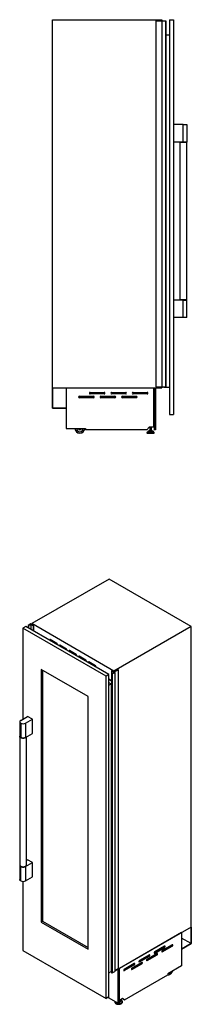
# Model space of a CAD drawing. Header units: millimetres. Extents: x 65 to 321, y 24 to 276.
# Tile 2 of 2: x 277 to 321, y 24 to 276. Entities that reach past the tile are written whole.
import ezdxf

# ---------------------------------------------------------------- set-up
doc = ezdxf.new("R2010")
doc.units = ezdxf.units.MM

msp = doc.modelspace()

# ---------------------------------------------------------------- linework, layer by layer
at = {"color": 7, "linetype": 'Continuous', "lineweight": 25}
for p, q in [((285.35, 181.69), (285.35, 276.04)), ((285.35, 276.04), (313.35, 276.04)), ((311.85, 275.79), (311.85, 181.94)), ((311.85, 275.79), (313.32, 275.79)), ((313.32, 275.79), (313.32, 181.94)), ((313.32, 275.79), (313.37, 275.79)), ((313.35, 276.04), (313.35, 275.79)), ((313.37, 275.79), (313.37, 181.94)), ((313.37, 275.79), (314.36, 275.79)), ((314.36, 275.79), (314.36, 181.94)), ((314.36, 275.79), (314.37, 275.79)), ((314.37, 275.79), (314.37, 181.94)), ((314.37, 275.79), (314.38, 275.79)), ((314.38, 275.79), (314.38, 181.94)), ((314.38, 275.79), (314.39, 275.79)), ((314.39, 181.94), (314.39, 275.79)), ((315.35, 276.04), (315.35, 174.84)), ((315.35, 276.04), (316.35, 276.04)), ((316.35, 276.04), (316.35, 174.84)), ((315.35, 272.04), (314.39, 272.04)), ((318.85, 249.19), (316.35, 249.19)), ((318.85, 244.69), (318.85, 249.19)), ((318.85, 249.19), (319.72, 249.19)), ((319.72, 249.19), (319.72, 244.69)), ((318.85, 244.69), (316.35, 244.69)), ((317.97, 244.69), (317.97, 244.59)), ((317.97, 244.59), (317.97, 204.29)), ((319.72, 244.59), (317.97, 244.59)), ((319.72, 244.69), (318.85, 244.69)), ((319.72, 244.59), (319.72, 244.69)), ((319.72, 204.29), (319.72, 244.59)), ((318.85, 204.19), (316.35, 204.19)), ((317.97, 204.29), (317.97, 204.19)), ((317.97, 204.29), (319.72, 204.29)), ((318.85, 199.69), (318.85, 204.19)), ((318.85, 204.19), (319.72, 204.19)), ((319.72, 204.19), (319.72, 204.29)), ((319.72, 199.69), (319.72, 204.19)), ((318.85, 199.69), (316.35, 199.69)), ((319.72, 199.69), (318.85, 199.69)), ((311.85, 181.94), (313.32, 181.94)), ((313.32, 181.94), (313.37, 181.94)), ((313.35, 181.94), (313.35, 181.69)), ((313.37, 181.94), (314.36, 181.94)), ((313.85, 181.74), (313.85, 181.94)), ((315.35, 181.74), (313.85, 181.74)), ((314.36, 181.94), (314.37, 181.94)), ((314.37, 181.94), (314.38, 181.94)), ((314.38, 181.94), (314.39, 181.94)), ((285.35, 181.69), (313.35, 181.69)), ((285.35, 181.69), (285.4, 181.69)), ((285.35, 176.47), (285.35, 181.69)), ((285.4, 181.69), (285.4, 176.52)), ((288.83, 181.68), (288.83, 181.69)), ((288.83, 181.68), (311.35, 181.68)), ((288.83, 181.68), (288.83, 171.25)), ((292.25, 179.53), (295.85, 179.53)), ((295, 180.53), (298.6, 180.53)), ((298.6, 180.13), (295, 180.13)), ((297.75, 179.53), (301.35, 179.53)), ((300.5, 180.53), (304.1, 180.53)), ((304.1, 180.13), (300.5, 180.13)), ((303.25, 179.53), (306.85, 179.53)), ((306, 180.53), (309.6, 180.53)), ((309.6, 180.13), (306, 180.13)), ((311.35, 181.68), (311.35, 181.69)), ((311.35, 171.66), (311.35, 181.68)), ((311.4, 181.69), (311.4, 170.94)), ((311.75, 181.69), (311.75, 170.94)), ((295.85, 179.13), (292.25, 179.13)), ((301.35, 179.13), (297.75, 179.13)), ((306.85, 179.13), (303.25, 179.13)), ((288.83, 176.47), (285.35, 176.47)), ((285.4, 176.52), (288.83, 176.52)), ((288.83, 176.52), (288.83, 176.47)), ((315.35, 174.84), (316.35, 174.84)), ((309.5, 170.96), (310.2, 171.66)), ((310.2, 171.66), (311.35, 171.66)), ((310.25, 171.66), (310.25, 170.74)), ((310.74, 170.74), (310.74, 171.66)), ((288.83, 171.25), (293.83, 171.25)), ((293.83, 171.25), (293.83, 170.96)), ((309.5, 170.96), (293.83, 170.96)), ((309.55, 170.21), (309.55, 170.12)), ((309.85, 170.56), (309.57, 170.27)), ((309.63, 170.04), (311.36, 170.04)), ((309.91, 170.58), (311.08, 170.58)), ((310.08, 170.74), (310.08, 170.58)), ((310.08, 170.74), (310.91, 170.74)), ((310.91, 170.58), (310.91, 170.74)), ((311.41, 170.27), (311.13, 170.56)), ((311.75, 170.94), (311.4, 170.94)), ((311.43, 170.12), (311.43, 170.21)), ((299.86, 132.68), (280.06, 121.25)), ((320.9, 120.54), (299.86, 132.68)), ((279.81, 121.17), (279.11, 120.77)), ((279.95, 121.09), (279.81, 121.17)), ((301.1, 109.11), (280.06, 121.25)), ((280.06, 121.25), (280.06, 121)), ((278.5, 120.52), (277.8, 120.11)), ((299.12, 107.8), (277.8, 120.11)), ((277.8, 120.11), (277.8, 96.8)), ((299.82, 108.21), (278.5, 120.52)), ((279.11, 120.77), (279.18, 120.73)), ((279.11, 120.77), (279.11, 120.17)), ((279.17, 120.72), (279.17, 120.13)), ((279.18, 120.72), (279.17, 120.72)), ((279.24, 120.09), (279.24, 120.72)), ((279.25, 120.76), (279.78, 121.07)), ((279.85, 121.07), (280.48, 120.71)), ((280.06, 121.11), (280.02, 121.09)), ((280.04, 121.04), (280.06, 121.05)), ((280.04, 121.04), (280.04, 121.01)), ((280.12, 120.96), (280.05, 121)), ((280.2, 120.97), (280.18, 120.96)), ((280.18, 120.91), (280.24, 120.95)), ((280.22, 120.89), (280.18, 120.91)), ((280.24, 120.95), (280.2, 120.97)), ((280.23, 120.89), (280.22, 120.89)), ((280.41, 120.79), (280.23, 120.89)), ((280.24, 120.95), (280.24, 120.89)), ((280.45, 120.76), (280.44, 120.79)), ((280.49, 120.74), (280.45, 120.76)), ((280.48, 120.71), (280.51, 120.71)), ((280.48, 120.71), (280.48, 119.38)), ((280.51, 120.72), (280.49, 120.74)), ((280.51, 119.36), (280.51, 120.72)), ((280.51, 120.71), (280.51, 119.36)), ((320.9, 120.54), (301.1, 109.11)), ((320.9, 43.5), (320.9, 120.54)), ((286.51, 116.18), (284.74, 117.2)), ((284.78, 117.06), (284.74, 117.04)), ((284.74, 117.04), (286.51, 116.02)), ((284.78, 117.06), (286.55, 116.04)), ((286.55, 116.04), (286.51, 116.02)), ((288.99, 114.75), (287.22, 115.77)), ((287.25, 115.63), (287.22, 115.61)), ((287.22, 115.61), (288.99, 114.59)), ((287.25, 115.63), (289.02, 114.61)), ((289.02, 114.61), (288.99, 114.59)), ((291.46, 113.33), (289.69, 114.35)), ((289.73, 114.2), (289.69, 114.18)), ((289.69, 114.18), (291.46, 113.16)), ((289.73, 114.2), (291.5, 113.18)), ((291.5, 113.18), (291.46, 113.16)), ((293.94, 111.9), (292.17, 112.92)), ((292.2, 112.77), (292.17, 112.75)), ((292.17, 112.75), (293.94, 111.73)), ((292.2, 112.77), (293.97, 111.75)), ((293.97, 111.75), (293.94, 111.73)), ((296.41, 110.47), (294.64, 111.49)), ((294.68, 111.35), (294.64, 111.32)), ((294.64, 111.32), (296.41, 110.3)), ((294.68, 111.35), (296.45, 110.32)), ((294.48, 102.56), (282.43, 109.52)), ((282.43, 109.52), (282.43, 44.77)), ((282.84, 109.28), (282.84, 45)), ((296.45, 110.32), (296.41, 110.3)), ((300.51, 109.16), (300.5, 109.15)), ((300.5, 109.15), (301.13, 108.78)), ((300.5, 109.15), (300.5, 108.42)), ((300.56, 109.15), (300.52, 109.16)), ((300.6, 109.13), (300.56, 109.15)), ((300.64, 109.13), (300.6, 109.13)), ((301.13, 108.74), (300.6, 108.44)), ((300.61, 108.36), (301.31, 108.76)), ((300.82, 109), (300.64, 109.11)), ((300.65, 109.11), (300.65, 109.12)), ((300.82, 109), (300.82, 109)), ((300.86, 108.97), (300.82, 109)), ((300.82, 109), (300.82, 108.99)), ((300.92, 109.01), (300.86, 108.97)), ((300.95, 108.99), (300.92, 109.01)), ((300.94, 108.98), (300.95, 108.99)), ((300.94, 108.98), (300.94, 108.95)), ((301.01, 108.9), (300.94, 108.94)), ((300.95, 108.99), (300.95, 108.93)), ((302.16, 109.52), (301.08, 108.9)), ((301.1, 109.11), (301.1, 108.91)), ((301.17, 108.89), (302.21, 109.49)), ((301.31, 108.76), (301.17, 108.85)), ((301.31, 108.76), (301.31, 32.13)), ((302.21, 109.49), (302.16, 109.52)), ((302.21, 109.49), (302.21, 32.86)), ((299.82, 108.21), (299.12, 107.8)), ((299.12, 25.17), (299.12, 107.8)), ((299.82, 25.58), (299.82, 108.21)), ((300.5, 106.6), (299.82, 106.99)), ((299.82, 106.98), (300.5, 106.59)), ((299.82, 106.17), (300.41, 105.83)), ((300.5, 108.41), (300.5, 31.78)), ((300.51, 108.4), (300.51, 31.76)), ((300.52, 108.4), (300.53, 108.4)), ((300.52, 108.4), (300.52, 31.76)), ((300.53, 108.4), (300.53, 31.77)), ((300.54, 108.4), (300.61, 108.36)), ((300.54, 108.4), (300.54, 31.77)), ((300.61, 108.36), (300.61, 31.73)), ((299.82, 105.5), (300.41, 105.83)), ((300.41, 105.83), (300.41, 32.1)), ((294.48, 37.81), (294.48, 102.56)), ((276.97, 96.11), (276.97, 92.44)), ((277.23, 96.47), (279, 97.49)), ((278.47, 95.75), (280.24, 96.78)), ((280.24, 96.78), (279, 97.49)), ((280.24, 93.1), (280.24, 96.78)), ((277.23, 95.75), (277.23, 92.08)), ((278.47, 95.75), (278.47, 92.08)), ((276.97, 92.44), (276.97, 92.36)), ((276.97, 92.36), (276.97, 59.45)), ((278.47, 92.08), (280.24, 93.1)), ((278.72, 59.45), (278.72, 92.23)), ((278.72, 60.59), (279, 60.75)), ((280.24, 60.03), (279, 60.75)), ((276.97, 59.45), (276.97, 59.37)), ((276.97, 59.37), (276.97, 55.69)), ((277.23, 55.34), (277.23, 59.01)), ((278.47, 59.01), (280.24, 60.03)), ((278.47, 59.01), (278.47, 55.34)), ((278.72, 59.37), (278.72, 59.45)), ((280.24, 56.36), (280.24, 60.03)), ((278.47, 55.34), (280.24, 56.36)), ((277.8, 55.19), (277.8, 37.48)), ((282.84, 45), (282.43, 44.77)), ((282.43, 44.77), (294.48, 37.81)), ((282.84, 45), (294.48, 38.28)), ((320.9, 43.5), (301.31, 32.19)), ((320.9, 43.5), (320.86, 43.48)), ((320.86, 43.48), (320.86, 39.26)), ((320.9, 39.24), (320.9, 43.5)), ((318.43, 42.08), (302.5, 32.88)), ((318.43, 42.07), (302.51, 32.88)), ((318.43, 42.08), (318.43, 42.07)), ((318.43, 42.08), (318.43, 42.08)), ((318.43, 42.07), (318.43, 33.55)), ((320.86, 39.26), (318.43, 40.66)), ((311.39, 36.94), (313.89, 38.39)), ((314.07, 38.61), (311.53, 37.14)), ((311.53, 36.82), (314.07, 38.29)), ((313.33, 37.25), (315.84, 38.69)), ((316.02, 38.92), (313.47, 37.45)), ((313.47, 37.12), (316.02, 38.59)), ((313.89, 38.39), (314.07, 38.29)), ((315.84, 38.69), (316.02, 38.59)), ((320.86, 39.26), (318.43, 37.86)), ((318.43, 37.81), (320.9, 39.24)), ((318.43, 37.86), (318.43, 37.81)), ((277.8, 37.48), (299.12, 25.17)), ((307.5, 34.7), (310.01, 36.14)), ((310.18, 36.37), (307.64, 34.9)), ((307.64, 34.57), (310.18, 36.04)), ((309.44, 35), (311.95, 36.45)), ((312.13, 36.67), (309.58, 35.2)), ((309.58, 34.88), (312.13, 36.35)), ((310.01, 36.14), (310.18, 36.04)), ((311.95, 36.45), (312.13, 36.35)), ((301.31, 32.34), (302.21, 32.86)), ((302.44, 24.11), (302.44, 32.85)), ((302.5, 32.88), (302.5, 32.88)), ((302.5, 32.88), (302.51, 32.88)), ((302.51, 24.69), (302.51, 32.88)), ((303.61, 32.45), (306.12, 33.9)), ((306.29, 34.12), (303.75, 32.65)), ((303.75, 32.33), (306.29, 33.8)), ((305.56, 32.76), (308.06, 34.2)), ((308.24, 34.43), (305.69, 32.96)), ((305.69, 32.63), (308.24, 34.1)), ((306.12, 33.9), (306.29, 33.8)), ((308.06, 34.2), (308.24, 34.1)), ((318.43, 33.55), (314.9, 31.51)), ((299.82, 31.76), (300.41, 32.1)), ((300.41, 32.47), (300.5, 32.42)), ((300.52, 31.76), (300.53, 31.77)), ((300.54, 31.77), (300.61, 31.73)), ((300.61, 31.73), (301.31, 32.13)), ((302.19, 23.97), (302.19, 32.7)), ((303.81, 24.87), (314.9, 31.27)), ((314.9, 31.51), (314.9, 31.27)), ((299.82, 25.58), (299.12, 25.17)), ((299.61, 25.46), (302.19, 23.97)), ((301.34, 24.34), (301.34, 24.26)), ((301.34, 24.33), (301.34, 24.34)), ((301.34, 24.25), (301.34, 24.26)), ((302.19, 23.97), (302.44, 24.11)), ((302.44, 24.73), (302.51, 24.69)), ((303.32, 25.16), (302.51, 24.69)), ((302.7, 24.64), (302.7, 24.77)), ((302.95, 24.75), (302.79, 24.85)), ((303.23, 24.26), (303.23, 24.34)), ((303.81, 24.87), (303.32, 25.16)), ((303.32, 25.16), (303.81, 24.87))]:
    msp.add_line(p, q, dxfattribs=at)
at = {"color": 8, "linetype": 'Continuous', "lineweight": 25}
for p, q in [((309.55, 170.21), (311.43, 170.21)), ((309.55, 170.12), (311.43, 170.12)), ((309.57, 170.27), (311.41, 170.27)), ((309.85, 170.56), (311.13, 170.56)), ((279.18, 120.73), (279.18, 120.72)), ((279.18, 120.71), (279.18, 120.13)), ((279.23, 120.71), (279.23, 120.1)), ((279.25, 120.76), (279.25, 120.09)), ((279.78, 121.07), (279.78, 119.79)), ((279.85, 121.07), (279.85, 119.74)), ((300.64, 109.12), (300.64, 109.11)), ((301.13, 108.78), (301.13, 108.74)), ((301.17, 108.89), (301.17, 108.85)), ((311.38, 36.9), (311.53, 36.82)), ((313.33, 37.2), (313.47, 37.12)), ((307.5, 34.65), (307.64, 34.57)), ((309.44, 34.96), (309.58, 34.88)), ((303.61, 32.41), (303.75, 32.33)), ((305.55, 32.71), (305.69, 32.63))]:
    msp.add_line(p, q, dxfattribs=at)
at = {"color": 7, "linetype": 'Continuous', "lineweight": 25, "flags": 128}
for points in [[(279.17, 120.72), (279.17, 120.72), (279.17, 120.72), (279.17, 120.72), (279.17, 120.72), (279.17, 120.71), (279.17, 120.71), (279.17, 120.71), (279.18, 120.71)], [(279.24, 120.73), (279.24, 120.73), (279.23, 120.74), (279.23, 120.74), (279.23, 120.75), (279.23, 120.75), (279.24, 120.76), (279.24, 120.76), (279.25, 120.76)], [(279.23, 120.71), (279.24, 120.71), (279.24, 120.71), (279.24, 120.71), (279.24, 120.72), (279.24, 120.72), (279.24, 120.72), (279.24, 120.73), (279.24, 120.73)], [(280.05, 121), (280.04, 121.01), (280.04, 121.01), (280.04, 121.02), (280.03, 121.02), (280.03, 121.03), (280.03, 121.03), (280.04, 121.04), (280.04, 121.04)], [(280.51, 120.71), (280.51, 120.71), (280.51, 120.71), (280.51, 120.71), (280.51, 120.71), (280.51, 120.72), (280.51, 120.72), (280.51, 120.72), (280.51, 120.72)], [(284.74, 117.2), (284.72, 117.21), (284.69, 117.21), (284.68, 117.19), (284.67, 117.16), (284.68, 117.13), (284.69, 117.09), (284.72, 117.06), (284.74, 117.04)], [(286.51, 116.02), (286.54, 116.01), (286.56, 116.01), (286.58, 116.03), (286.58, 116.06), (286.58, 116.09), (286.56, 116.13), (286.54, 116.16), (286.51, 116.18)], [(286.55, 116.04), (286.57, 116.03), (286.58, 116.03)], [(287.22, 115.77), (287.19, 115.78), (287.17, 115.78), (287.15, 115.76), (287.15, 115.73), (287.15, 115.7), (287.17, 115.66), (287.19, 115.63), (287.22, 115.61)], [(288.99, 114.59), (289.01, 114.58), (289.04, 114.59), (289.05, 114.6), (289.06, 114.63), (289.05, 114.67), (289.04, 114.7), (289.01, 114.73), (288.99, 114.75)], [(289.02, 114.61), (289.05, 114.6), (289.05, 114.6)], [(289.69, 114.35), (289.67, 114.36), (289.64, 114.35), (289.63, 114.33), (289.62, 114.3), (289.63, 114.27), (289.64, 114.24), (289.67, 114.2), (289.69, 114.18)], [(291.46, 113.16), (291.49, 113.15), (291.51, 113.16), (291.53, 113.17), (291.53, 113.2), (291.53, 113.24), (291.51, 113.27), (291.49, 113.3), (291.46, 113.33)], [(291.5, 113.18), (291.52, 113.17), (291.53, 113.17)], [(292.17, 112.92), (292.14, 112.93), (292.12, 112.92), (292.1, 112.9), (292.1, 112.88), (292.1, 112.84), (292.12, 112.81), (292.14, 112.78), (292.17, 112.75)], [(293.94, 111.73), (293.96, 111.72), (293.99, 111.73), (294, 111.75), (294.01, 111.77), (294, 111.81), (293.99, 111.84), (293.96, 111.87), (293.94, 111.9)], [(293.97, 111.75), (294, 111.74), (294, 111.74)], [(294.64, 111.49), (294.62, 111.5), (294.59, 111.49), (294.58, 111.48), (294.57, 111.45), (294.58, 111.41), (294.59, 111.38), (294.62, 111.35), (294.64, 111.32)], [(296.41, 110.3), (296.44, 110.3), (296.46, 110.3), (296.48, 110.32), (296.48, 110.35), (296.48, 110.38), (296.46, 110.41), (296.44, 110.45), (296.41, 110.47)], [(296.45, 110.32), (296.47, 110.32), (296.48, 110.32)], [(300.64, 109.12), (300.64, 109.12), (300.64, 109.12), (300.65, 109.12), (300.64, 109.12), (300.64, 109.12), (300.64, 109.12), (300.64, 109.12), (300.64, 109.13)], [(300.94, 108.94), (300.94, 108.94), (300.93, 108.95), (300.93, 108.95), (300.93, 108.96), (300.93, 108.96), (300.93, 108.97), (300.93, 108.97), (300.94, 108.98)], [(277.23, 96.47), (277.15, 96.41), (277.08, 96.35), (277.03, 96.29), (276.99, 96.22), (276.98, 96.15), (276.98, 96.08), (276.99, 96), (277.03, 95.94), (277.08, 95.87), (277.15, 95.81), (277.23, 95.75)], [(277.23, 92.08), (277.15, 92.13), (277.08, 92.2), (277.03, 92.26), (276.99, 92.33), (276.98, 92.4), (276.97, 92.44)], [(278.47, 92.08), (278.37, 92.03), (278.27, 91.99), (278.16, 91.96), (278.04, 91.94), (277.91, 91.93), (277.79, 91.93), (277.66, 91.94), (277.54, 91.96), (277.43, 91.99), (277.33, 92.03), (277.23, 92.08), (277.15, 92.13), (277.08, 92.2), (277.03, 92.26), (276.99, 92.33), (276.98, 92.4), (276.97, 92.44)], [(278.69, 92.21), (278.67, 92.18), (278.62, 92.11), (278.55, 92.05), (278.47, 92), (278.37, 91.95), (278.27, 91.91), (278.16, 91.88), (278.04, 91.86), (277.91, 91.85), (277.79, 91.85), (277.66, 91.86), (277.54, 91.88), (277.43, 91.91), (277.33, 91.95), (277.23, 92), (277.15, 92.05), (277.08, 92.11), (277.03, 92.18), (276.99, 92.25), (276.98, 92.32), (276.97, 92.36)], [(278.69, 92.21), (278.67, 92.18), (278.62, 92.11), (278.55, 92.05), (278.47, 92), (278.37, 91.95), (278.27, 91.91), (278.16, 91.88), (278.04, 91.86), (277.91, 91.85), (277.79, 91.85), (277.66, 91.86), (277.54, 91.88), (277.43, 91.91), (277.33, 91.95), (277.23, 92), (277.15, 92.05), (277.08, 92.11), (277.03, 92.18), (276.99, 92.25), (276.98, 92.32), (276.97, 92.36)], [(276.97, 59.45), (276.98, 59.41), (276.99, 59.34), (277.03, 59.27), (277.08, 59.21), (277.15, 59.15), (277.23, 59.09)], [(276.97, 59.45), (276.98, 59.41), (276.99, 59.34), (277.03, 59.27), (277.08, 59.21), (277.15, 59.15), (277.23, 59.09)], [(276.97, 59.37), (276.98, 59.33), (276.99, 59.26), (277.03, 59.19), (277.08, 59.13), (277.15, 59.06), (277.23, 59.01)], [(276.97, 59.37), (276.98, 59.33), (276.99, 59.26), (277.03, 59.19), (277.08, 59.13), (277.15, 59.06), (277.23, 59.01)], [(277.23, 59.09), (277.33, 59.04), (277.43, 59.01), (277.54, 58.98), (277.66, 58.96), (277.79, 58.95), (277.91, 58.95), (278.04, 58.96), (278.16, 58.98), (278.27, 59.01), (278.37, 59.04), (278.47, 59.09), (278.55, 59.15), (278.62, 59.21), (278.67, 59.27), (278.7, 59.34), (278.72, 59.41), (278.72, 59.45)], [(277.23, 59.09), (277.33, 59.04), (277.43, 59.01), (277.54, 58.98), (277.66, 58.96), (277.79, 58.95), (277.91, 58.95), (278.04, 58.96), (278.16, 58.98), (278.27, 59.01), (278.37, 59.04), (278.47, 59.09), (278.55, 59.15), (278.62, 59.21), (278.67, 59.27), (278.7, 59.34), (278.72, 59.41), (278.72, 59.45)], [(277.23, 59.01), (277.33, 58.96), (277.43, 58.92), (277.54, 58.89), (277.66, 58.87), (277.79, 58.86), (277.91, 58.86), (278.04, 58.87), (278.16, 58.89), (278.27, 58.92), (278.37, 58.96), (278.47, 59.01), (278.55, 59.06), (278.62, 59.13), (278.67, 59.19), (278.7, 59.26), (278.72, 59.33), (278.72, 59.37)], [(277.23, 55.34), (277.15, 55.39), (277.08, 55.45), (277.03, 55.52), (276.99, 55.59), (276.98, 55.66), (276.97, 55.69)], [(314.07, 38.29), (314.12, 38.32), (314.15, 38.37), (314.19, 38.42), (314.21, 38.48), (314.21, 38.53), (314.21, 38.58), (314.19, 38.61), (314.15, 38.63), (314.12, 38.63), (314.07, 38.61)], [(316.02, 38.59), (316.06, 38.63), (316.1, 38.67), (316.13, 38.73), (316.15, 38.78), (316.16, 38.84), (316.15, 38.88), (316.13, 38.92), (316.1, 38.94), (316.06, 38.94), (316.02, 38.92)], [(310.18, 36.04), (310.23, 36.07), (310.27, 36.12), (310.3, 36.18), (310.32, 36.23), (310.32, 36.29), (310.32, 36.33), (310.3, 36.37), (310.27, 36.39), (310.23, 36.39), (310.18, 36.37)], [(311.53, 37.14), (311.48, 37.11), (311.44, 37.06), (311.41, 37.01), (311.39, 36.95), (311.38, 36.9), (311.39, 36.85), (311.41, 36.82), (311.44, 36.8), (311.48, 36.8), (311.53, 36.82)], [(312.13, 36.35), (312.17, 36.38), (312.21, 36.43), (312.24, 36.48), (312.26, 36.54), (312.27, 36.59), (312.26, 36.64), (312.24, 36.67), (312.21, 36.69), (312.17, 36.69), (312.13, 36.67)], [(313.47, 37.45), (313.43, 37.42), (313.39, 37.37), (313.36, 37.32), (313.34, 37.26), (313.33, 37.2), (313.34, 37.16), (313.36, 37.12), (313.39, 37.11), (313.43, 37.11), (313.47, 37.12)], [(305.69, 32.96), (305.65, 32.93), (305.61, 32.88), (305.58, 32.83), (305.56, 32.77), (305.55, 32.71), (305.56, 32.67), (305.58, 32.63), (305.61, 32.62), (305.65, 32.62), (305.69, 32.63)], [(306.29, 33.8), (306.34, 33.83), (306.38, 33.88), (306.41, 33.93), (306.43, 33.99), (306.43, 34.04), (306.43, 34.09), (306.41, 34.12), (306.38, 34.14), (306.34, 34.14), (306.29, 34.12)], [(307.64, 34.9), (307.59, 34.87), (307.55, 34.82), (307.52, 34.77), (307.5, 34.71), (307.5, 34.65), (307.5, 34.61), (307.52, 34.57), (307.55, 34.56), (307.59, 34.55), (307.64, 34.57)], [(308.24, 34.1), (308.28, 34.14), (308.32, 34.18), (308.35, 34.24), (308.37, 34.29), (308.38, 34.35), (308.37, 34.39), (308.35, 34.43), (308.32, 34.45), (308.28, 34.45), (308.24, 34.43)], [(309.58, 35.2), (309.54, 35.17), (309.5, 35.13), (309.47, 35.07), (309.45, 35.01), (309.44, 34.96), (309.45, 34.91), (309.47, 34.88), (309.5, 34.86), (309.54, 34.86), (309.58, 34.88)], [(303.75, 32.65), (303.7, 32.62), (303.66, 32.57), (303.63, 32.52), (303.61, 32.46), (303.61, 32.41), (303.61, 32.36), (303.63, 32.33), (303.66, 32.31), (303.7, 32.31), (303.75, 32.33)], [(314.9, 31.3), (314.91, 31.29), (315, 31.27), (315.09, 31.27), (315.19, 31.28), (315.3, 31.31), (315.4, 31.36), (315.51, 31.42), (315.62, 31.5), (315.73, 31.59), (315.83, 31.7), (315.92, 31.81), (316.01, 31.93), (316.09, 32.06), (316.16, 32.2), (316.19, 32.25)], [(315.13, 31.64), (315.17, 31.64), (315.25, 31.64), (315.33, 31.66), (315.42, 31.69), (315.5, 31.74), (315.59, 31.81), (315.67, 31.88), (315.75, 31.97), (315.79, 32.03)], [(302.7, 24.8), (302.7, 24.76), (302.69, 24.71), (302.65, 24.66), (302.61, 24.62), (302.55, 24.59), (302.47, 24.56), (302.44, 24.55)], [(302.7, 24.64), (302.7, 24.63), (302.69, 24.58), (302.65, 24.53), (302.61, 24.49), (302.55, 24.45), (302.47, 24.43), (302.44, 24.42)], [(302.78, 24.85), (302.8, 24.83), (302.85, 24.79)]]:
    msp.add_lwpolyline(points, dxfattribs=at)
at = {"color": 8, "linetype": 'Continuous', "lineweight": 25, "flags": 128}
for points in [[(303.23, 24.34), (303.23, 24.32), (303.21, 24.25), (303.18, 24.18), (303.13, 24.11), (303.07, 24.04), (302.99, 23.98), (302.9, 23.93), (302.8, 23.89), (302.69, 23.85), (302.57, 23.82), (302.44, 23.81), (302.32, 23.8), (302.19, 23.8), (302.06, 23.81), (301.94, 23.84), (301.82, 23.87), (301.72, 23.91), (301.62, 23.96), (301.53, 24.01), (301.46, 24.07), (301.41, 24.14), (301.37, 24.21), (301.35, 24.29), (301.34, 24.33)], [(303.23, 24.26), (303.23, 24.25), (303.21, 24.17), (303.18, 24.1), (303.13, 24.03), (303.07, 23.97), (302.99, 23.91), (302.9, 23.85), (302.8, 23.81), (302.69, 23.77), (302.57, 23.75), (302.44, 23.73), (302.32, 23.72), (302.19, 23.72), (302.06, 23.74), (301.94, 23.76), (301.82, 23.79), (301.72, 23.83), (301.62, 23.88), (301.53, 23.94), (301.46, 24), (301.41, 24.06), (301.37, 24.14), (301.35, 24.21), (301.34, 24.25)], [(302.95, 24.75), (303.02, 24.7), (303.09, 24.64), (303.14, 24.57), (303.18, 24.5), (303.2, 24.43), (303.2, 24.36), (303.19, 24.28), (303.15, 24.21), (303.1, 24.14), (303.04, 24.08), (302.96, 24.02), (302.86, 23.97), (302.76, 23.93), (302.64, 23.89), (302.52, 23.87), (302.4, 23.86), (302.27, 23.85), (302.14, 23.86), (302.01, 23.88), (301.9, 23.9), (301.78, 23.94), (301.68, 23.98), (301.59, 24.03), (301.51, 24.09), (301.45, 24.16), (301.4, 24.23), (301.38, 24.3), (301.36, 24.37), (301.37, 24.44)], [(302.76, 24.84), (302.76, 24.83), (302.81, 24.78), (302.85, 24.73), (302.87, 24.67), (302.87, 24.61), (302.85, 24.55), (302.81, 24.5), (302.76, 24.45), (302.7, 24.4), (302.62, 24.36), (302.53, 24.34), (302.44, 24.32)], [(302.85, 24.79), (302.86, 24.78), (302.9, 24.72), (302.92, 24.66), (302.92, 24.6), (302.9, 24.54), (302.87, 24.48), (302.82, 24.42), (302.75, 24.37), (302.67, 24.33), (302.58, 24.3), (302.48, 24.27), (302.44, 24.26)]]:
    msp.add_lwpolyline(points, dxfattribs=at)
at = {"color": 7, "linetype": 'Continuous', "lineweight": 25}
for centre, radius, start, end in [((292.25, 179.33), 0.2, 90, 270), ((295, 180.33), 0.2, 90, 270), ((295.85, 179.33), 0.2, 270, 90), ((297.75, 179.33), 0.2, 90, 270), ((298.6, 180.33), 0.2, 270, 90), ((300.5, 180.33), 0.2, 90, 270), ((301.35, 179.33), 0.2, 270, 90), ((303.25, 179.33), 0.2, 90, 270), ((304.1, 180.33), 0.2, 270, 90), ((306, 180.33), 0.2, 90, 270), ((306.85, 179.33), 0.2, 270, 90), ((309.6, 180.33), 0.2, 270, 90), ((292.37, 171.29), 1.25, 182.0631, 357.9369), ((292.37, 171.29), 0.85, 183.0347, 356.9653), ((292.37, 171.29), 0.375, 186.8921, 353.1079), ((309.63, 170.21), 0.075, 135.9249, 180), ((309.63, 170.12), 0.075, 180, 270), ((309.91, 170.51), 0.075, 90, 135.9249), ((311.08, 170.51), 0.075, 44.0751, 90), ((311.36, 170.12), 0.075, 270, 0), ((311.36, 170.21), 0.075, 0, 44.0751), ((279.18, 120.73), 0.00437, 290.7934, 69.2066), ((279.21, 120.78), 0.0802, 246.6761, 287.6258), ((279.81, 121), 0.0768, 62.3364, 117.1194), ((279.99, 121.16), 0.0769, 242.6091, 297.3899), ((280.16, 121.03), 0.0779, 242.2346, 290.758), ((280.41, 120.8), 0.0153, 242.5517, 298.0297), ((280.43, 120.78), 0.0132, 41.2632, 122.0478), ((280.51, 120.72), 0.00657, 220.1807, 235.4771), ((284.84, 117.18), 0.129, 163.1136, 242.7132), ((287.31, 115.75), 0.129, 163.1179, 242.7091), ((289.79, 114.32), 0.129, 163.1173, 242.7097), ((292.26, 112.89), 0.129, 163.1168, 242.7102), ((294.74, 111.46), 0.129, 163.1179, 242.7091), ((300.52, 109.15), 0.0153, 64.9269, 125.9065), ((300.53, 109.18), 0.0125, 244.8166, 254.7854), ((300.64, 109.11), 0.00439, 109.2771, 248.9783), ((301.05, 108.97), 0.0779, 242.2352, 290.7565), ((301.12, 108.76), 0.0218, 291.6053, 70.0275), ((301.17, 108.87), 0.0218, 110.785, 249.218), ((300.52, 108.4), 0.036, 68.0182, 127.8976), ((300.52, 108.41), 0.0201, 134.0739, 242.9125), ((300.52, 108.41), 0.0151, 238.8796, 297.75), ((300.53, 108.38), 0.0154, 62.6149, 117.3851), ((300.57, 108.51), 0.0783, 249.6031, 297.0733), ((277.85, 96.94), 1.34, 242.4914, 297.5086), ((277.85, 93.27), 1.34, 242.4914, 297.5086), ((277.85, 60.2), 1.34, 242.4914, 297.5086), ((277.85, 56.52), 1.34, 242.4914, 297.5086), ((313.73, 38.65), 0.312, 302.8436, 348.7744), ((315.67, 38.96), 0.312, 302.8434, 348.7753), ((309.84, 36.41), 0.312, 302.8435, 348.7745), ((311.78, 36.71), 0.312, 302.8436, 348.775), ((305.95, 34.16), 0.312, 302.844, 348.7739), ((307.89, 34.47), 0.312, 302.8434, 348.7752), ((300.52, 31.78), 0.0232, 184.2079, 239.0731), ((300.52, 31.78), 0.0151, 238.8796, 297.75), ((300.53, 31.75), 0.0154, 62.6149, 117.3851), ((315, 32.46), 0.801, 284.2715, 315.7231), ((302.35, 24.85), 0.206, 294.4386, 313.652)]:
    msp.add_arc(centre, radius, start, end, dxfattribs=at)
for points, knots in [([(301.36, 24.45), (301.36, 24.44), (301.35, 24.42), (301.34, 24.37), (301.34, 24.34), (301.34, 24.32)], [0, 0, 0, 0, 0.078691, 0.701558, 1, 1, 1, 1]), ([(301.34, 24.25), (301.35, 24.23), (301.35, 24.19), (301.36, 24.13), (301.4, 24.06), (301.45, 23.99), (301.51, 23.93), (301.59, 23.87), (301.68, 23.82), (301.77, 23.78), (301.88, 23.74), (302, 23.71), (302.12, 23.7), (302.24, 23.69), (302.36, 23.69), (302.48, 23.7), (302.6, 23.72), (302.71, 23.75), (302.82, 23.79), (302.91, 23.83), (303, 23.88), (303.08, 23.95), (303.14, 24.01), (303.18, 24.09), (303.21, 24.16), (303.23, 24.22), (303.22, 24.25), (303.22, 24.26)], [0, 0, 0, 0, 0.020435, 0.06013, 0.100076, 0.140754, 0.182304, 0.224551, 0.267188, 0.309945, 0.352659, 0.395292, 0.437852, 0.480363, 0.522857, 0.565367, 0.60792, 0.650551, 0.693296, 0.736185, 0.779224, 0.822366, 0.865395, 0.907974, 0.949716, 0.990446, 1, 1, 1, 1]), ([(303.22, 24.34), (303.22, 24.35), (303.22, 24.4), (303.21, 24.47), (303.17, 24.54), (303.12, 24.61), (303.06, 24.67), (303, 24.72), (302.95, 24.75), (302.93, 24.76)], [0, 0, 0, 0, 0.1173694, 0.2706435, 0.4247616, 0.5816298, 0.7418696, 0.9048623, 1, 1, 1, 1])]:
    msp.add_open_spline(points, degree=3, knots=knots, dxfattribs=at)

doc.saveas('drawing.dxf')
